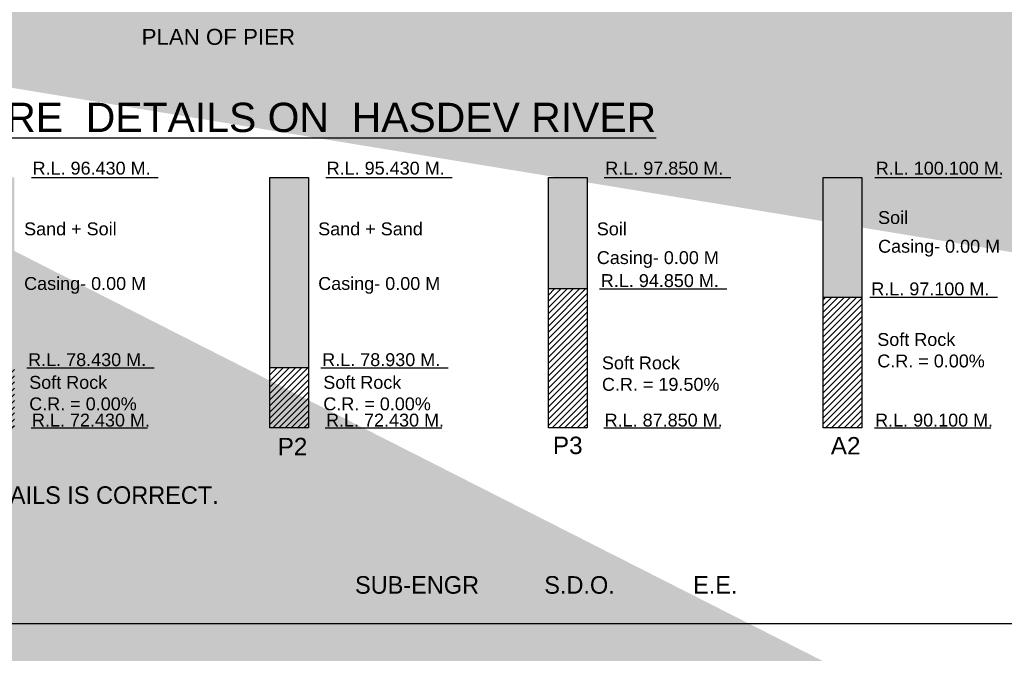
# Model space of a CAD drawing. Header units: inches. Extents: x -1841658761 to 3039153, y 1727 to 2165588347.
# Tile 10 of 38: x 9910 to 10001, y 4374 to 4433. Entities that reach past the tile are written whole.
import ezdxf

# ---------------------------------------------------------------- set-up
doc = ezdxf.new("R2010")
doc.units = ezdxf.units.IN
doc.header["$MEASUREMENT"] = 0
doc.linetypes.add('CENTER', pattern=[50.8, 31.75, -6.35, 6.35, -6.35])
doc.layers.add('CENTER', color=3, linetype='CENTER')
doc.styles.add('ROMANS', font='romans.shx', dxfattribs={"height": 2.2})
doc.dimstyles.new('ROMANS', dxfattribs={"dimtxt": 650, "dimasz": 650, "dimexe": 325, "dimexo": 325, "dimgap": 325, "dimtad": 1, "dimdec": 0, "dimzin": 9, "dimdsep": 46, "dimtxsty": 'ROMANS', "dimcen": 325, "dimclrd": 4, "dimclre": 4, "dimclrt": 6, "dimadec": 0, "dimazin": 0, "dimtfac": 1, "dimtdec": 0, "dimtmove": 0, "dimatfit": 3, "dimfxl": 1, "dimtolj": 1, "dimtzin": 9, "dimarcsym": 0})

msp = doc.modelspace()

# ---------------------------------------------------------------- hatches: boundary and pattern name
at = {"ltscale": 0.02}
h = msp.add_hatch(dxfattribs=at)
h.set_pattern_fill('AR-SAND', color=256, scale=0.54)
h.set_pattern_definition([(37.5, (-1267.28225, -351.9994), (-0.034016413, 1.040484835), [0, -0.8208, 0, -0.918, 0, -0.8775]), (7.5, (-1267.2822, -351.9994), (0.95567942, 1.52395888), [0, -0.4428, 0, -0.7398, 0, -0.2835]), (327.5, (-1267.94645, -351.9994), (1.681636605, 0.00305589), [0, -0.27, 0, -0.972, 0, -1.269]), (317.5, (-1267.9464, -351.9994), (1.62330837, 0.4739448), [0, -0.135, 0, -0.6372, 0, -0.729])])
h.paths.add_polyline_path([(9880.95014, 4418.20605), (9877.38614, 4418.20605), (9877.38614, 4400.62789), (9880.95014, 4400.62789)])
h.paths.add_polyline_path([(9909.8159, 4418.20605), (9906.2519, 4418.20605), (9906.2519, 4400.62789), (9909.8159, 4400.62789)])
h.paths.add_polyline_path([(9936.93812, 4418.20605), (9933.37412, 4418.20605), (9933.37412, 4400.62789), (9936.93812, 4400.62789)])
h.paths.add_polyline_path([(9962.63232, 4418.20605), (9959.06832, 4418.20605), (9959.06832, 4407.92091), (9962.63232, 4407.92091)])
h.paths.add_polyline_path([(9987.97345, 4418.20605), (9984.40945, 4418.20605), (9984.40945, 4407.15412), (9987.97345, 4407.15412)])
h = msp.add_hatch(dxfattribs=at)
h.set_pattern_fill('ANSI31', color=256, scale=3.24)
h.set_pattern_definition([(45, (-1267.28225, -351.9994), (-0.286378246, 0.286378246), [])])
h.paths.add_polyline_path([(9880.95014, 4400.62789), (9877.38614, 4400.62789), (9877.38614, 4395.09468), (9880.95014, 4395.09468)])
h.paths.add_polyline_path([(9906.2519, 4395.09468), (9909.8159, 4395.09468), (9909.8159, 4400.62789), (9906.2519, 4400.62789)])
h.paths.add_polyline_path([(9936.93812, 4400.62789), (9933.37412, 4400.62789), (9933.37412, 4395.09468), (9936.93812, 4395.09468)])
h.paths.add_polyline_path([(9962.63232, 4407.92091), (9959.06832, 4407.92091), (9959.06832, 4395.09468), (9962.63232, 4395.09468)])
h.paths.add_polyline_path([(9987.97345, 4407.15412), (9984.40945, 4407.15412), (9984.40945, 4395.09468), (9987.97345, 4395.09468)])

# ---------------------------------------------------------------- linework, layer by layer
for p, q in [((9911.39826, 4418.20605), (9923.07334, 4418.20605)), ((9933.37412, 4395.09468), (9933.37412, 4418.20605)), ((9933.37412, 4418.20605), (9936.93812, 4418.20605)), ((9936.93812, 4418.20605), (9936.93812, 4395.09468)), ((9936.93812, 4418.20605), (9936.93812, 4414.04805)), ((9938.52049, 4418.20605), (9950.19556, 4418.20605)), ((9959.06832, 4395.09468), (9959.06832, 4418.20605)), ((9959.06832, 4418.20605), (9962.63232, 4418.20605)), ((9962.63232, 4418.20605), (9962.63232, 4395.09468)), ((9962.63232, 4418.20605), (9962.63232, 4414.04805)), ((9964.21468, 4418.20605), (9975.88976, 4418.20605)), ((9984.40945, 4395.09468), (9984.40945, 4418.20605)), ((9984.40945, 4418.20605), (9987.97345, 4418.20605)), ((9987.97345, 4418.20605), (9987.97345, 4395.09468)), ((9989.15881, 4418.20605), (10000.83388, 4418.20605)), ((9962.63233, 4407.92091), (9959.06833, 4407.92091)), ((9963.76768, 4407.92091), (9975.52257, 4407.92091)), ((9984.40945, 4407.15412), (9987.97345, 4407.15412)), ((9988.7118, 4407.15668), (10000.4667, 4407.15668)), ((9910.95126, 4400.62789), (9922.70615, 4400.62789)), ((9936.93813, 4400.62789), (9933.37413, 4400.62789)), ((9938.07348, 4400.62789), (9949.82838, 4400.62789)), ((9911.35736, 4395.09468), (9922.09651, 4395.09468)), ((9936.93812, 4395.09468), (9933.37412, 4395.09468)), ((9938.47958, 4395.09468), (9949.21873, 4395.09468)), ((9962.63232, 4395.09468), (9959.06832, 4395.09468)), ((9964.17377, 4395.09468), (9974.91293, 4395.09468)), ((9987.97345, 4395.09468), (9984.40945, 4395.09468)), ((9989.1179, 4395.09468), (9999.85705, 4395.09468)), ((9713.64224, 4377.05827), (10069.3038, 4377.05827))]:
    msp.add_line(p, q, dxfattribs=at)

# ---------------------------------------------------------------- texts
at = {"ltscale": 5, "attachment_point": 1, "line_spacing_factor": 0.75}
for s, insert, char_height, width in [('{\\fArial|b0|i0|c0|p34;PLAN OF PIER}', (9921.54407, 4431.90778), 1.47015, 23.3193013), ('{\\fArial|b0|i0|c0|p34;\\LBORE  DETAILS ON  HASDEV RIVER}', (9903.61258, 4425.09406), 2.7, 92.493778), ('{\\fArial|b0|i0|c0|p34;R.L. 96.430 M.}', (9911.48806, 4419.65287), 1.188, 18.5680064), ('{\\fArial|b0|i0|c0|p34;R.L. 95.430 M.}', (9938.61029, 4419.65287), 1.188, 18.5680064), ('{\\fArial|b0|i0|c0|p34;R.L. 97.850 M.}', (9964.30448, 4419.65287), 1.188, 18.5680064), ('{\\fArial|b0|i0|c0|p34;R.L. 100.100 M.}', (9989.24861, 4419.65287), 1.188, 18.5680064), ('{\\fArial|b0|i0|c0|p34;R.L. 94.850 M.}', (9963.89439, 4409.28113), 1.188, 18.5680064), ('{\\fArial|b0|i0|c0|p34;R.L. 97.100 M.}', (9988.83852, 4408.5169), 1.188, 18.5680064), ('{\\fArial|b0|i0|c0|p34;R.L. 78.430 M.}', (9911.07798, 4401.98811), 1.188, 18.5680064), ('{\\fArial|b0|i0|c0|p34;R.L. 78.930 M.}', (9938.2002, 4401.98811), 1.188, 18.5680064), ('{\\fArial|b0|i0|c0|p34;R.L. 72.430 M.}', (9911.4292, 4396.4127), 1.188, 18.5680064), ('{\\fArial|b0|i0|c0|p34;R.L. 72.430 M.}', (9938.55142, 4396.4127), 1.188, 18.5680064), ('{\\fArial|b0|i0|c0|p34;R.L. 87.850 M.}', (9964.24562, 4396.4127), 1.188, 18.5680064), ('{\\fArial|b0|i0|c0|p34;R.L. 90.100 M.}', (9989.18974, 4396.4127), 1.188, 18.5680064), ('{\\fArial|b0|i0|c0|p34;P2}', (9934.089, 4394.18102), 1.6038, 4.2001223), ('{\\fArial|b0|i0|c0|p34;P3}', (9959.47361, 4394.2897), 1.6038, 4.2001223), ('{\\fArial|b0|i0|c0|p34;A2}', (9985.10061, 4394.2544), 1.6038, 4.2001223)]:
    msp.add_mtext(s, dxfattribs=dict(at, insert=insert, char_height=char_height, width=width))
at = {"ltscale": 5, "attachment_point": 1}
for s, insert, char_height, width in [('{\\fArial|b0|i0|c0|p34;Soil}', (9989.46193, 4415.09812), 1.188, 15.926149), ('{\\fArial|b0|i0|c0|p34;Sand + Soil}', (9910.70659, 4414.05089), 1.188, 15.926149), ('{\\fArial|b0|i0|c0|p34;Sand + Sand}', (9937.82881, 4414.05089), 1.188, 15.926149), ('{\\fArial|b0|i0|c0|p34;Soil}', (9963.52301, 4414.05089), 1.188, 15.926149), ('{\\fArial|b0|i0|c0|p34;Casing- 0.00 M}', (9989.46435, 4412.44777), 1.188, 15.926149), ('{\\fArial|b0|i0|c0|p34;Casing- 0.00 M}', (9963.52544, 4411.40055), 1.188, 15.926149), ('{\\fArial|b0|i0|c0|p34;Casing- 0.00 M}', (9910.70902, 4409.01571), 1.188, 15.926149), ('{\\fArial|b0|i0|c0|p34;Casing- 0.00 M}', (9937.83124, 4409.01571), 1.188, 15.926149), ('{\\fArial|b0|i0|c0|p34;\\H1.1765x;Soft Rock\\PC.R. = 0.00%\\H0.85x; }', (9989.38969, 4403.84937), 1.0098, 11.3830102), ('{\\fArial|b0|i0|c0|p34;\\H1.1765x;Soft Rock\\PC.R. = 19.50%\\H0.85x; }', (9963.99517, 4401.68969), 1.0098, 11.3830102), ('{\\fArial|b0|i0|c0|p34;\\H1.1765x;Soft Rock\\PC.R. = 0.00%\\H0.85x; }', (9911.17875, 4399.89189), 1.0098, 11.3830102), ('{\\fArial|b0|i0|c0|p34;\\H1.1765x;Soft Rock\\PC.R. = 0.00%\\H0.85x; }', (9938.30097, 4399.89189), 1.0098, 11.3830102)]:
    msp.add_mtext(s, dxfattribs=dict(at, insert=insert, char_height=char_height, width=width))
at = {"ltscale": 0.02, "char_height": 1.62, "attachment_point": 1}
for s, insert in [('CERTIFY THAT IS BORE LOG DETAILS IS CORRECT.', (9874.36785, 4389.71143)), ('SUB-ENGR          S.D.O.            E.E.', (9941.2261, 4381.42471))]:
    msp.add_mtext(s, dxfattribs=dict(at, insert=insert))

# ---------------------------------------------------------------- leaders
at = {"ltscale": 1.25}
msp.add_leader([(9745.60285, 4385.72611, 18.8564), (9747.84146, 4382.07189, 18.8564), (9752.88939, 4382.07189, 18.8564)], dimstyle='ROMANS', override={"dimgap": 70, "dimtad": 0}, dxfattribs=at)
at = {"layer": 'CENTER', "color": 0, "linetype": 'Continuous'}
for points in [[(9809.60964, 4442.90373), (9851.8906, 4442.90373)], [(9811.36357, 4461.36574), (9820.70027, 4454.523), (9844.18228, 4454.523)]]:
    msp.add_leader(points, dimstyle='ROMANS', override={"dimtxt": 750, "dimlfac": 0.5, "dimdle": 325, "dimclrt": 2, "dimfxl": 100, "dimfxlon": 1}, dxfattribs=at)

doc.saveas('drawing.dxf')
